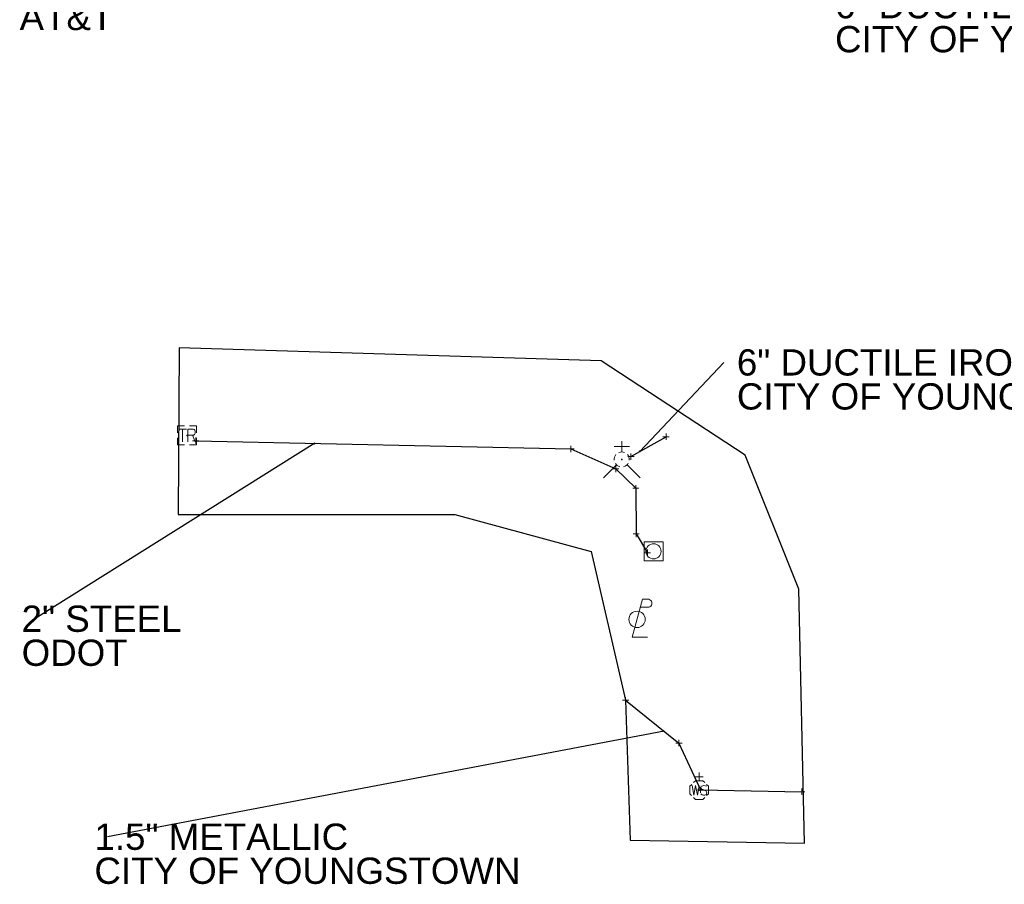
# Model space of a CAD drawing. Header units: feet. Extents: x 2474969 to 2485206, y 498780 to 500682.
# Tile 4 of 69: x 2475499 to 2475655, y 499918 to 500056. Entities that reach past the tile are written whole.
import ezdxf

# ---------------------------------------------------------------- set-up
doc = ezdxf.new("R2010")
doc.units = ezdxf.units.FT
doc.header["$MEASUREMENT"] = 0
doc.linetypes.add('interconnectex', pattern=[0])
for name, color, linetype in [('SG_X_Interconnect_Cable', 7, 'interconnectex'), ('SG_X_Poles', 7, 'Continuous'), ('SG_X_PullBox', 7, 'Continuous'), ('TX_X_10', 7, 'Continuous'), ('UT_X_Misc_Cells', 7, 'Continuous'), ('UT_X_Water', 133, 'waterex'), ('UT_X_Water_Cells', 133, 'Continuous')]:
    doc.layers.add(name, color=color, linetype=linetype)
doc.layers.add('SG_X_PullBox (Construction)', color=7, linetype='Continuous', lineweight=0)
doc.layers.add('UT_X_Water_Cells (Construction)', color=62, linetype='Continuous', lineweight=0)
doc.layers.add('SV_X_Shot_Marker (Construction)', color=2, linetype='Continuous', lineweight=0, transparency=0.5)
doc.styles.get("Standard").update_dxf_attribs({"font": 'arial.ttf'})
doc.styles.add('Standard-Linetype-Ex', font='font30.shx')
doc.styles.add('Style-Arial', font='arial.ttf')
doc.linetypes.add('waterex', pattern='A,0.2,-0.1,0.2,-0.1,0.2,-0.1,0.2,-0.1,["W",Standard-Linetype-Ex,S=0.14,R=0,X=0,Y=-0.05],-0.2', length=1.4)
doc.dimstyles.get("Standard").update_dxf_attribs({"dimtxt": 0.18, "dimasz": 0.18, "dimexe": 0.18, "dimexo": 0.0625, "dimgap": 0.09, "dimtad": 0, "dimtih": 1, "dimtoh": 1, "dimdec": 4, "dimzin": 0, "dimdsep": 46, "dimtxsty": 'Standard', "dimcen": 0.09, "dimadec": 0, "dimazin": 0, "dimtfac": 1, "dimtdec": 4, "dimtofl": 0, "dimtmove": 0, "dimatfit": 3, "dimfxl": 1, "dimtolj": 1, "dimtzin": 0, "dimarcsym": 0})

# ---------------------------------------------------------------- blocks, each defined once
blk = doc.blocks.new('WSS_3')
at = {"layer": 'UT_X_Water_Cells', "color": 62, "linetype": 'Continuous', "lineweight": 0}
for p, q in [((0.0317, 0.1058), (-0.0319, 0.1058)), ((0, 0.0741), (0, 0.1376)), ((0.0202, 0.0083), (0.0553, -0.0101))]:
    blk.add_line(p, q, dxfattribs=at)
at = {"layer": 'UT_X_Water_Cells', "color": 62, "linetype": 'Continuous', "lineweight": 0, "flags": 128}
for points in [[(-0.0588, 0.0448), (-0.0741, 0.0297), (-0.0741, -0.0296), (-0.059, -0.0447)], [(-0.0554, 0.0355), (-0.0412, -0.0408), (-0.0272, 0.0355), (-0.013, -0.0408), (0.0013, 0.0355)], [(0.0448, 0.0588), (0.0296, 0.0741), (-0.0297, 0.0741), (-0.0448, 0.059)], [(0.0588, -0.0447), (0.074, -0.0296), (0.074, 0.0297), (0.0588, 0.0448)], [(-0.045, -0.0587), (-0.0297, -0.074), (0.0296, -0.074), (0.0448, -0.0588)]]:
    blk.add_lwpolyline(points, dxfattribs=at)
at = {"layer": 'UT_X_Water_Cells', "color": 62, "linetype": 'Continuous', "lineweight": 0, "extrusion": (0, 0, -1)}
for centre, radius, start, end in [((-0.0277, 0.0195), 0.0135, 303.63245, 53.74127), ((-0.0388, -0.0047), 0.04, 61.34633, 118.65367), ((-0.0372, -0.0091), 0.0316, 235.60372, 316.33053), ((-0.0438, -0.0225), 0.017, 132.06416, 228.51167)]:
    blk.add_arc(centre, radius, start, end, dxfattribs=at)
at = {"layer": 'UT_X_Water_Cells (Construction)', "color": 62, "linetype": 'Continuous', "lineweight": 30}
blk.add_point((0, 0), dxfattribs=at)
blk = doc.blocks.new('PLP_3')
at = {"layer": 'UT_X_Misc_Cells', "color": 1, "linetype": 'Continuous', "lineweight": 0}
for p, q in [((0.0428, 0.16), (0.0853, 0.16)), ((0.0258, 0.0962), (0.0853, 0.0962))]:
    blk.add_line(p, q, dxfattribs=at)
at = {"layer": 'UT_X_Misc_Cells', "color": 1, "linetype": 'Continuous', "lineweight": 0, "flags": 128}
blk.add_lwpolyline([(0.0428, 0.16), (-0.0375, -0.14), (0.0825, -0.14)], dxfattribs=at)
at = {"layer": 'UT_X_Misc_Cells', "color": 1, "linetype": 'Continuous', "lineweight": 0}
blk.add_circle((0, 0), 0.065, dxfattribs=at)
at = {"layer": 'UT_X_Misc_Cells', "color": 1, "linetype": 'Continuous', "lineweight": 0, "extrusion": (0, 0, -1)}
blk.add_arc((-0.086, 0.1281), 0.0319, 88.8767, 271.1233, dxfattribs=at)
blk = doc.blocks.new('SPOLE_8')
at = {"layer": 'SG_X_Poles', "color": 7, "linetype": 'Continuous', "lineweight": 0}
blk.add_circle((0, 0), 0.06, dxfattribs=at)
blk.add_3dface([(-0.075, -0.075), (0.075, -0.075), (0.075, 0.075), (-0.075, 0.075)], dxfattribs=at)
blk = doc.blocks.new('FH_2')
at = {"layer": 'UT_X_Water_Cells', "color": 62, "linetype": 'Continuous', "lineweight": 0}
for p, q in [((0.0599, 0.1032), (-0.0601, 0.1032)), ((-0.0001, 0.0602), (-0.0001, 0.1462)), ((-0.0423, -0.0424), (-0.1463, -0.1463)), ((0.0422, -0.0424), (0.1462, -0.1463))]:
    blk.add_line(p, q, dxfattribs=at)
for start, end in [(140.02099, 184.06293), (68.13946, 112.03798), (356.01648, 39.98885), (211.87877, 255.84793), (283.82389, 329.90967)]:
    blk.add_arc((0, 0), 0.06, start, end, dxfattribs=at)
at = {"layer": 'UT_X_Water_Cells (Construction)', "color": 62, "linetype": 'Continuous', "lineweight": 30}
blk.add_point((0, 0), dxfattribs=at)
blk.add_point((0, 0), dxfattribs=at)
blk = doc.blocks.new('SIGPB_12')
at = {"layer": 'SG_X_PullBox', "color": 7, "linetype": 'Continuous', "lineweight": 0, "flags": 128}
for points in [[(-0.02, 0.075), (-0.075, 0.075), (-0.075, 0.02)], [(-0.0678, 0.05), (-0.0056, 0.05)], [(-0.0363, 0.05), (-0.0363, -0.05)], [(0.0056, -0.05), (0.0056, 0.05), (0.0434, 0.05), (0.0473, 0.0492), (0.0528, 0.0476), (0.0552, 0.0461), (0.0576, 0.0445), (0.0607, 0.0405), (0.0631, 0.0366), (0.0646, 0.0303), (0.0646, 0.0209), (0.0639, 0.0177), (0.0623, 0.013), (0.0591, 0.0075), (0.056, 0.0051), (0.0536, 0.0035), (0.052, 0.0027), (0.0497, 0.002), (0.0426, 0.0012), (0.0056, 0.0012)], [(0.075, 0.02), (0.075, 0.075), (0.02, 0.075)], [(0.0426, 0.0012), (0.0646, -0.05)], [(-0.075, -0.02), (-0.075, -0.075), (-0.02, -0.075)], [(0.02, -0.075), (0.075, -0.075), (0.075, -0.02)]]:
    blk.add_lwpolyline(points, dxfattribs=at)
at = {"layer": 'SG_X_PullBox (Construction)', "color": 7, "linetype": 'Continuous', "lineweight": 30}
blk.add_point((0, 0), dxfattribs=at)
blk = doc.blocks.new('SVPT_216')
at = {"layer": 'SV_X_Shot_Marker (Construction)', "transparency": 33554495}
for p, q in [((-0.025, 0), (0.025, 0)), ((0, 0.025), (0, -0.025))]:
    blk.add_line(p, q, dxfattribs=at)
blk.add_point((0, 0), dxfattribs=at)
blk = doc.blocks.new('SVPT_217')
at = {"layer": 'SV_X_Shot_Marker (Construction)', "transparency": 33554495}
for p, q in [((-0.025, 0), (0.025, 0)), ((0, 0.025), (0, -0.025))]:
    blk.add_line(p, q, dxfattribs=at)
blk.add_point((0, 0), dxfattribs=at)
blk = doc.blocks.new('SVPT_218')
at = {"layer": 'SV_X_Shot_Marker (Construction)', "transparency": 33554495}
for p, q in [((-0.025, 0), (0.025, 0)), ((0, 0.025), (0, -0.025))]:
    blk.add_line(p, q, dxfattribs=at)
blk.add_point((0, 0), dxfattribs=at)
blk = doc.blocks.new('SVPT_219')
at = {"layer": 'SV_X_Shot_Marker (Construction)', "transparency": 33554495}
for p, q in [((-0.025, 0), (0.025, 0)), ((0, 0.025), (0, -0.025))]:
    blk.add_line(p, q, dxfattribs=at)
blk.add_point((0, 0), dxfattribs=at)
blk = doc.blocks.new('SVPT_220')
at = {"layer": 'SV_X_Shot_Marker (Construction)', "transparency": 33554495}
for p, q in [((-0.025, 0), (0.025, 0)), ((0, 0.025), (0, -0.025))]:
    blk.add_line(p, q, dxfattribs=at)
blk.add_point((0, 0), dxfattribs=at)
blk = doc.blocks.new('SVPT_221')
at = {"layer": 'SV_X_Shot_Marker (Construction)', "transparency": 33554495}
for p, q in [((-0.025, 0), (0.025, 0)), ((0, 0.025), (0, -0.025))]:
    blk.add_line(p, q, dxfattribs=at)
blk.add_point((0, 0), dxfattribs=at)
blk = doc.blocks.new('SVPT_222')
at = {"layer": 'SV_X_Shot_Marker (Construction)', "transparency": 33554495}
for p, q in [((0, 0.025), (0, -0.025)), ((-0.025, 0), (0.025, 0))]:
    blk.add_line(p, q, dxfattribs=at)
blk.add_point((0, 0), dxfattribs=at)
blk = doc.blocks.new('SVPT_223')
at = {"layer": 'SV_X_Shot_Marker (Construction)', "transparency": 33554495}
for p, q in [((-0.025, 0), (0.025, 0)), ((0, 0.025), (0, -0.025))]:
    blk.add_line(p, q, dxfattribs=at)
blk.add_point((0, 0), dxfattribs=at)
blk = doc.blocks.new('SVPT_224')
at = {"layer": 'SV_X_Shot_Marker (Construction)', "transparency": 33554495}
for p, q in [((-0.025, 0), (0.025, 0)), ((0, 0.025), (0, -0.025))]:
    blk.add_line(p, q, dxfattribs=at)
blk.add_point((0, 0), dxfattribs=at)
blk = doc.blocks.new('SVPT_225')
at = {"layer": 'SV_X_Shot_Marker (Construction)', "transparency": 33554495}
for p, q in [((-0.025, 0), (0.025, 0)), ((0, 0.025), (0, -0.025))]:
    blk.add_line(p, q, dxfattribs=at)
blk.add_point((0, 0), dxfattribs=at)
blk = doc.blocks.new('SVPT_226')
at = {"layer": 'SV_X_Shot_Marker (Construction)', "transparency": 33554495}
for p, q in [((-0.025, 0), (0.025, 0)), ((0, 0.025), (0, -0.025))]:
    blk.add_line(p, q, dxfattribs=at)
blk.add_point((0, 0), dxfattribs=at)
blk = doc.blocks.new('SVPT_227')
at = {"layer": 'SV_X_Shot_Marker (Construction)', "transparency": 33554495}
for p, q in [((-0.025, 0), (0.025, 0)), ((0, 0.025), (0, -0.025))]:
    blk.add_line(p, q, dxfattribs=at)
blk.add_point((0, 0), dxfattribs=at)
blk = doc.blocks.new('TerminatorOpen_0.5')
at = {"color": 0, "linetype": 'ByBlock', "lineweight": -2}
for q in [(-1, 0.25), (-1, 0), (-1, -0.25)]:
    blk.add_line((0, 0), q, dxfattribs=at)

msp = doc.modelspace()

# ---------------------------------------------------------------- linework, layer by layer
at = {"layer": 'SG_X_Interconnect_Cable'}
msp.add_polyline3d([(2475527.17, 499988.75, 1110.97), (2475586.68, 499987.45, 1112.33), (2475593.79, 499984.27, 1112.73), (2475596.98, 499981.21, 1112.62), (2475597.03, 499973.97, 1113.04), (2475598.83, 499970.97, 1113.66)], dxfattribs=at)
at = {"layer": 'TX_X_10', "flags": 128}
msp.add_lwpolyline([(2475524.55, 500003.47), (2475524.39, 499977.06), (2475568.28, 499977.06), (2475589.91, 499971.17), (2475595.36, 499947.59), (2475596.06, 499925.4), (2475623.75, 499924.91), (2475622.82, 499965.18), (2475614.32, 499986.45), (2475591.48, 500001.42)], close=True, dxfattribs=at)
at = {"layer": 'UT_X_Water', "extrusion": (0.01372, 0.007751, 0.999876)}
msp.add_line((2475596.2, 499986.23), (2475601.78, 499989.38), dxfattribs=at)
at = {"layer": 'UT_X_Water', "flags": 128}
msp.add_lwpolyline([(2475595.36, 499947.59), (2475603.81, 499940.8), (2475607.26, 499933.38), (2475623.3, 499933.07)], dxfattribs=at)

# ---------------------------------------------------------------- block references
at = {"layer": 'SG_X_Poles', "color": 7, "linetype": 'Continuous', "lineweight": 0, "xscale": 20, "yscale": 20, "zscale": 20}
msp.add_blockref('SPOLE_8', (2475599.79, 499971.2, 1113.88), dxfattribs=at)
at = {"layer": 'SG_X_PullBox', "color": 7, "linetype": 'Continuous', "lineweight": 0, "xscale": 20, "yscale": 20, "zscale": 20}
msp.add_blockref('SIGPB_12', (2475525.81, 499989.59, 1110.85), dxfattribs=at)
at = {"layer": 'SV_X_Shot_Marker (Construction)', "transparency": 33554495, "xscale": 20, "yscale": 20, "zscale": 20}
for name, p in [('SVPT_216', (2475527.17, 499988.75, 1110.97)), ('SVPT_223', (2475601.78, 499989.38, 1112.71)), ('SVPT_217', (2475586.68, 499987.45, 1112.33)), ('SVPT_222', (2475596.2, 499986.23, 1112.81)), ('SVPT_218', (2475593.79, 499984.27, 1112.73)), ('SVPT_219', (2475596.98, 499981.21, 1112.62)), ('SVPT_220', (2475597.03, 499973.97, 1113.04)), ('SVPT_221', (2475598.83, 499970.97, 1113.66)), ('SVPT_224', (2475595.36, 499947.59, 1114.58)), ('SVPT_225', (2475603.81, 499940.8, 1114.91)), ('SVPT_226', (2475607.26, 499933.38, 1115.05)), ('SVPT_227', (2475623.3, 499933.07, 1114.9))]:
    msp.add_blockref(name, p, dxfattribs=at)
at = {"layer": 'UT_X_Misc_Cells', "color": 1, "linetype": 'Continuous', "lineweight": 0, "xscale": 20, "yscale": 20, "zscale": 20}
msp.add_blockref('PLP_3', (2475597.17, 499960.41, 1114.49), dxfattribs=at)
at = {"layer": 'UT_X_Water_Cells', "color": 62, "linetype": 'Continuous', "lineweight": 0, "xscale": 20, "yscale": 20, "zscale": 20}
msp.add_blockref('FH_2', (2475594.75, 499985.77, 1112.81), dxfattribs=at)
at = {"layer": 'UT_X_Water_Cells', "color": 62, "linetype": 'Continuous', "lineweight": 30, "xscale": 20, "yscale": 20, "zscale": 20}
msp.add_blockref('WSS_3', (2475607.01, 499933.35, 1115.17), dxfattribs=at)

# ---------------------------------------------------------------- texts
at = {"layer": 'Defpoints', "color": 7, "insert": (2475499.24, 500063.43, 1112.11), "char_height": 4.1671, "attachment_point": 1, "line_spacing_factor": 0.776524, "style": 'Style-Arial'}
msp.add_mtext('(25) 4" PLASTIC\\PAT&T', dxfattribs=at)
at = {"layer": 'Defpoints', "color": 7, "attachment_point": 1, "line_spacing_factor": 0.776524, "style": 'Style-Arial'}
for s, insert, char_height, rotation in [('6" DUCTILE IRON\\PCITY OF YOUNGSTOWN', (2475628.57, 500059.9, 1112.47), 4.1671, 0), ('6" DUCTILE IRON\\PCITY OF YOUNGSTOWN', (2475613, 500003.25, 1112.78), 4.1671, 0), ('2" STEEL\\PODOT', (2475499.57, 499962.6, 1111.4), 4.167, 360), ('1.5" METALLIC\\PCITY OF YOUNGSTOWN', (2475511.11, 499928.03, 1114.82), 4.1671, 360)]:
    msp.add_mtext(s, dxfattribs=dict(at, insert=insert, char_height=char_height, rotation=rotation))

# ---------------------------------------------------------------- leaders
at = {"layer": 'Defpoints'}
for points in [[(2475597.61, 499987.02, 1112.78), (2475610.91, 500001.17, 1112.78)], [(2475546.09, 499988.34, 1111.4), (2475501.65, 499960.52, 1111.4)], [(2475601.45, 499942.7, 1114.82), (2475513.19, 499925.95, 1114.82)]]:
    msp.add_leader(points, dimstyle='Standard', override={"dimscale": 0, "dimtxt": 0.208348, "dimasz": 0.208348, "dimgap": 0.104174, "dimtad": 0, "dimtxsty": 'Style-Arial', "dimldrblk": 'TerminatorOpen_0.5'}, dxfattribs=at)

doc.saveas('drawing.dxf')
